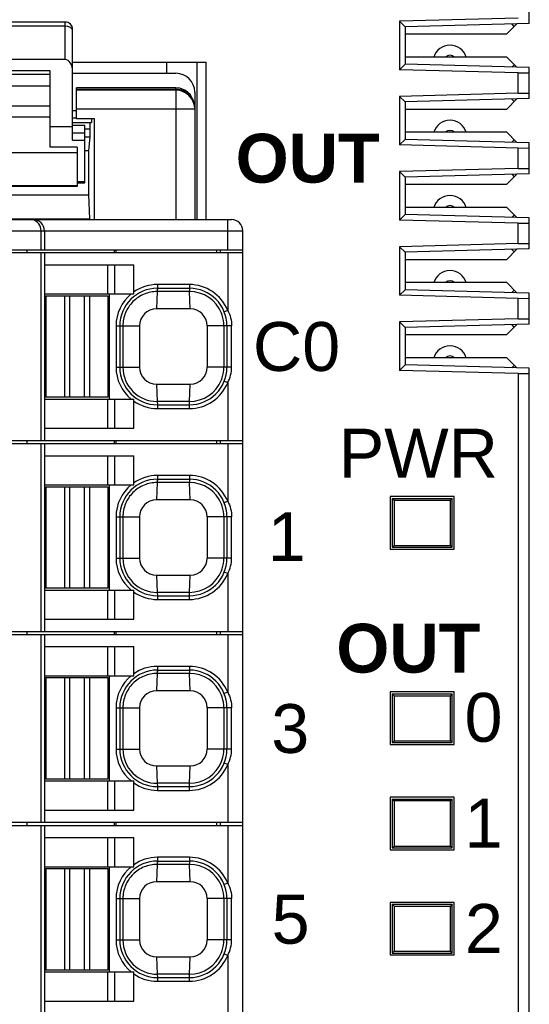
# Model space of a CAD drawing. Extents: x 1653 to 2131, y -357 to 2652.
# Tile 33 of 34: x 2116 to 2129, y -28 to -2. Entities that reach past the tile are written whole.
import ezdxf
from ezdxf.enums import TextEntityAlignment as Align

# ---------------------------------------------------------------- set-up
doc = ezdxf.new("R2010")
doc.units = 0
doc.header["$LTSCALE"] = 30.734
doc.header["$MEASUREMENT"] = 0
doc.layers.get('0').update_dxf_attribs({"linetype": 'CONTINUOUS'})
doc.layers.add('7_ALL_FEATURES', color=7, linetype='CONTINUOUS')
doc.styles.add('TEXTSTYLE_1', font='arial.ttf')

msp = doc.modelspace()

# ---------------------------------------------------------------- linework, layer by layer
at = {"layer": '7_ALL_FEATURES', "linetype": 'Continuous'}
for p, q in [((2129.274, -2.139), (2129.274, -1.312)), ((2128.974, -1.997), (2125.824, -2.08)), ((2125.824, -2.08), (2125.824, -3.372)), ((2125.824, -2.08), (2125.974, -2.226)), ((2116.924, -2.101), (2114.324, -2.101)), ((2116.924, -2.213), (2114.324, -2.213)), ((2116.924, -3.101), (2116.924, -2.101)), ((2117, -2.223), (2116.924, -2.213)), ((2117.124, -5.244), (2117.124, -2.301)), ((2129.274, -2.139), (2125.974, -2.226)), ((2125.974, -2.226), (2125.974, -3.226)), ((2128.674, -2.416), (2128.941, -2.148)), ((2128.874, -2.216), (2128.809, -2.151)), ((2125.974, -2.416), (2128.674, -2.416)), ((2116.924, -3.101), (2114.324, -3.101)), ((2128.674, -3.036), (2125.974, -3.036)), ((2128.941, -3.303), (2128.674, -3.036)), ((2116.524, -3.401), (2114.724, -3.401)), ((2116.524, -5.432), (2116.524, -3.401)), ((2117.124, -3.166), (2120.674, -3.166)), ((2119.624, -3.166), (2119.624, -3.466)), ((2120.424, -3.166), (2120.424, -7.356)), ((2120.674, -7.356), (2120.674, -3.166)), ((2125.824, -3.372), (2125.974, -3.226)), ((2128.974, -3.454), (2125.824, -3.372)), ((2129.274, -3.312), (2125.974, -3.226)), ((2128.874, -3.236), (2128.809, -3.3)), ((2129.274, -4.139), (2129.274, -3.312)), ((2116.524, -3.495), (2114.724, -3.495)), ((2117.124, -3.466), (2119.874, -3.466)), ((2128.974, -3.454), (2129.274, -3.453)), ((2128.974, -3.997), (2128.974, -3.454)), ((2114.724, -3.795), (2116.524, -3.795)), ((2117.224, -3.911), (2117.224, -3.85)), ((2119.874, -3.85), (2117.224, -3.85)), ((2119.874, -3.894), (2117.224, -3.894)), ((2117.224, -4.676), (2117.224, -3.915)), ((2119.874, -3.915), (2117.224, -3.915)), ((2119.874, -3.911), (2119.874, -3.85)), ((2119.974, -3.861), (2119.874, -3.85)), ((2119.874, -3.915), (2119.874, -7.356)), ((2120.374, -3.966), (2120.374, -7.356)), ((2128.974, -3.997), (2125.824, -4.08)), ((2125.824, -4.08), (2125.824, -5.372)), ((2125.824, -4.08), (2125.974, -4.226)), ((2129.274, -4.139), (2125.974, -4.226)), ((2128.674, -4.416), (2128.941, -4.148)), ((2128.874, -4.216), (2128.809, -4.151)), ((2128.974, -3.997), (2129.274, -3.998)), ((2114.724, -4.333), (2116.524, -4.333)), ((2117.224, -4.415), (2120.374, -4.415)), ((2125.974, -4.226), (2125.974, -5.226)), ((2125.974, -4.416), (2128.674, -4.416)), ((2114.724, -4.623), (2116.524, -4.623)), ((2117.124, -4.456), (2117.224, -4.456)), ((2117.224, -4.656), (2117.124, -4.656)), ((2117.705, -4.676), (2117.224, -4.676)), ((2117.63, -4.676), (2117.63, -4.776)), ((2117.705, -7.356), (2117.705, -4.676)), ((2117.124, -4.894), (2116.524, -4.894)), ((2117.124, -4.776), (2117.63, -4.776)), ((2117.449, -4.851), (2117.124, -4.851)), ((2117.449, -6.376), (2117.449, -4.851)), ((2117.593, -4.956), (2117.449, -4.956)), ((2117.593, -4.956), (2117.593, -4.776)), ((2117.124, -5.051), (2117.449, -5.051)), ((2117.449, -5.156), (2117.591, -5.156)), ((2117.554, -5.529), (2117.591, -5.156)), ((2125.824, -5.372), (2125.974, -5.226)), ((2128.674, -5.036), (2125.974, -5.036)), ((2129.274, -5.312), (2125.974, -5.226)), ((2128.674, -5.036), (2128.941, -5.303)), ((2128.874, -5.236), (2128.809, -5.3)), ((2117.249, -5.432), (2116.524, -5.432)), ((2117.124, -5.244), (2117.449, -5.244)), ((2117.249, -5.432), (2117.249, -6.476)), ((2128.974, -5.454), (2125.824, -5.372)), ((2128.974, -5.454), (2129.274, -5.453)), ((2128.974, -5.997), (2128.974, -5.454)), ((2129.274, -6.139), (2129.274, -5.312)), ((2117.249, -5.579), (2113.999, -5.579)), ((2117.554, -5.529), (2117.449, -5.529)), ((2117.554, -6.696), (2117.554, -5.529)), ((2128.974, -5.997), (2125.824, -6.08)), ((2128.974, -5.997), (2129.274, -5.998)), ((2125.824, -6.08), (2125.824, -7.372)), ((2125.824, -6.08), (2125.974, -6.226)), ((2129.274, -6.139), (2125.974, -6.226)), ((2125.974, -6.226), (2125.974, -7.226)), ((2128.674, -6.416), (2128.941, -6.148)), ((2128.809, -6.151), (2128.874, -6.216)), ((2117.249, -6.456), (2113.999, -6.456)), ((2117.249, -6.476), (2113.999, -6.476)), ((2117.449, -6.357), (2117.249, -6.357)), ((2117.249, -6.376), (2117.449, -6.376)), ((2125.974, -6.416), (2128.674, -6.416)), ((2113.693, -6.696), (2117.554, -6.696)), ((2117.583, -7.341), (2117.551, -6.696)), ((2128.674, -7.036), (2125.974, -7.036)), ((2128.941, -7.303), (2128.674, -7.036)), ((2125.824, -7.372), (2125.974, -7.226)), ((2129.274, -7.312), (2125.974, -7.226)), ((2128.874, -7.236), (2128.809, -7.3)), ((2129.274, -8.139), (2129.274, -7.312)), ((2109.899, -7.356), (2121.349, -7.356)), ((2113.664, -7.341), (2117.583, -7.341)), ((2116.072, -7.365), (2116.001, -7.356)), ((2121.249, -8.166), (2121.249, -7.356)), ((2128.974, -7.454), (2125.824, -7.372)), ((2128.974, -7.454), (2129.274, -7.453)), ((2128.974, -7.997), (2128.974, -7.454)), ((2109.599, -7.656), (2121.649, -7.656)), ((2116.283, -8.166), (2116.283, -7.656)), ((2116.374, -7.656), (2116.374, -8.166)), ((2121.649, -59.536), (2121.649, -7.656)), ((2128.974, -7.997), (2125.824, -8.08)), ((2125.824, -8.08), (2125.824, -9.372)), ((2125.824, -8.08), (2125.974, -8.226)), ((2128.974, -7.997), (2129.274, -7.998)), ((2109.599, -8.166), (2121.649, -8.166)), ((2109.599, -8.236), (2121.649, -8.236)), ((2115.909, -8.166), (2115.909, -8.236)), ((2116.283, -13.236), (2116.283, -8.236)), ((2116.374, -8.236), (2116.374, -13.236)), ((2118.227, -8.166), (2118.227, -8.236)), ((2118.27, -8.166), (2118.27, -8.236)), ((2120.949, -8.166), (2120.949, -8.236)), ((2121.049, -8.166), (2121.049, -8.236)), ((2121.249, -8.236), (2121.249, -9.774)), ((2129.274, -8.139), (2125.974, -8.226)), ((2125.974, -8.226), (2125.974, -9.226)), ((2128.674, -8.416), (2128.941, -8.148)), ((2128.874, -8.216), (2128.809, -8.151)), ((2116.374, -8.561), (2118.749, -8.561)), ((2118.063, -9.336), (2118.063, -8.561)), ((2118.25, -9.336), (2118.25, -8.561)), ((2118.749, -9.284), (2118.749, -8.561)), ((2125.974, -8.416), (2128.674, -8.416)), ((2119.379, -9.086), (2119.379, -9.186)), ((2120.229, -9.086), (2119.379, -9.086)), ((2120.229, -9.086), (2120.229, -9.186)), ((2128.674, -9.036), (2125.974, -9.036)), ((2128.941, -9.303), (2128.674, -9.036)), ((2116.374, -9.336), (2118.752, -9.336)), ((2116.414, -9.386), (2116.414, -12.086)), ((2116.414, -9.386), (2117.043, -9.386)), ((2116.908, -9.386), (2116.908, -12.086)), ((2117.043, -9.386), (2117.043, -12.086)), ((2117.044, -9.386), (2118.064, -9.386)), ((2117.434, -9.386), (2117.434, -12.086)), ((2117.569, -9.386), (2117.569, -12.086)), ((2118.064, -9.386), (2118.064, -12.086)), ((2118.104, -12.136), (2118.104, -9.336)), ((2118.752, -9.336), (2118.749, -9.284)), ((2119.375, -9.274), (2119.354, -9.736)), ((2119.371, -9.186), (2119.375, -9.274)), ((2119.379, -9.186), (2119.375, -9.274)), ((2120.233, -9.274), (2119.375, -9.274)), ((2119.379, -9.186), (2120.229, -9.186)), ((2120.229, -9.186), (2120.233, -9.274)), ((2120.254, -9.736), (2120.233, -9.274)), ((2125.824, -9.372), (2125.974, -9.226)), ((2128.974, -9.454), (2125.824, -9.372)), ((2129.274, -9.312), (2125.974, -9.226)), ((2128.874, -9.236), (2128.809, -9.3)), ((2129.274, -10.139), (2129.274, -9.312)), ((2128.974, -9.454), (2129.274, -9.453)), ((2128.974, -9.997), (2128.974, -9.454)), ((2120.254, -9.736), (2119.354, -9.736)), ((2121.249, -9.774), (2121.156, -9.811)), ((2118.279, -10.186), (2118.279, -11.286)), ((2118.279, -10.186), (2118.904, -10.186)), ((2118.379, -10.186), (2118.379, -11.286)), ((2118.461, -10.186), (2118.461, -11.286)), ((2118.904, -10.186), (2118.904, -11.286)), ((2120.704, -10.186), (2120.704, -11.286)), ((2121.355, -10.186), (2120.704, -10.186)), ((2121.147, -10.186), (2121.147, -11.286)), ((2121.229, -10.186), (2121.229, -11.286)), ((2121.355, -11.286), (2121.355, -10.186)), ((2128.974, -9.997), (2125.824, -10.08)), ((2125.824, -10.08), (2125.824, -11.372)), ((2125.824, -10.08), (2125.974, -10.226)), ((2129.274, -10.139), (2125.974, -10.226)), ((2128.674, -10.416), (2128.941, -10.148)), ((2128.874, -10.216), (2128.809, -10.151)), ((2128.974, -9.997), (2129.274, -9.998)), ((2125.974, -10.226), (2125.974, -11.226)), ((2125.974, -10.416), (2128.674, -10.416)), ((2125.824, -11.372), (2125.974, -11.226)), ((2128.674, -11.036), (2125.974, -11.036)), ((2129.274, -11.312), (2125.974, -11.226)), ((2128.941, -11.303), (2128.674, -11.036)), ((2128.874, -11.236), (2128.809, -11.3)), ((2118.279, -11.286), (2118.904, -11.286)), ((2121.355, -11.286), (2120.704, -11.286)), ((2128.974, -11.454), (2125.824, -11.372)), ((2128.974, -11.454), (2129.274, -11.453)), ((2128.974, -11.454), (2128.974, -70.326)), ((2129.274, -70.026), (2129.274, -11.312)), ((2119.354, -11.736), (2119.375, -12.198)), ((2119.354, -11.736), (2120.254, -11.736)), ((2120.233, -12.198), (2120.254, -11.736)), ((2121.249, -11.698), (2121.156, -11.66)), ((2121.249, -11.698), (2121.249, -13.236)), ((2116.374, -12.136), (2118.752, -12.136)), ((2117.433, -12.086), (2116.414, -12.086)), ((2118.064, -12.086), (2117.434, -12.086)), ((2118.063, -12.911), (2118.063, -12.136)), ((2118.25, -12.911), (2118.25, -12.136)), ((2118.749, -12.187), (2118.752, -12.136)), ((2118.749, -12.911), (2118.749, -12.187)), ((2120.233, -12.198), (2119.375, -12.198)), ((2119.375, -12.198), (2119.379, -12.286)), ((2119.379, -12.286), (2119.379, -12.386)), ((2119.379, -12.286), (2120.229, -12.286)), ((2120.229, -12.286), (2120.233, -12.198)), ((2120.229, -12.386), (2120.229, -12.286)), ((2119.379, -12.386), (2120.229, -12.386)), ((2116.374, -12.911), (2118.749, -12.911)), ((2109.599, -13.236), (2121.649, -13.236)), ((2109.599, -13.316), (2121.649, -13.316)), ((2115.909, -13.236), (2115.909, -13.316)), ((2116.283, -18.316), (2116.283, -13.316)), ((2116.374, -13.316), (2116.374, -18.316)), ((2118.227, -13.236), (2118.227, -13.316)), ((2118.27, -13.236), (2118.27, -13.316)), ((2120.949, -13.236), (2120.949, -13.316)), ((2121.049, -13.236), (2121.049, -13.316)), ((2121.249, -13.316), (2121.249, -14.854)), ((2116.374, -13.641), (2118.749, -13.641)), ((2118.063, -14.416), (2118.063, -13.641)), ((2118.25, -14.416), (2118.25, -13.641)), ((2118.749, -14.364), (2118.749, -13.641)), ((2118.752, -14.416), (2118.749, -14.364)), ((2119.375, -14.354), (2119.354, -14.816)), ((2119.371, -14.266), (2119.375, -14.354)), ((2119.379, -14.266), (2119.375, -14.354)), ((2120.233, -14.354), (2119.375, -14.354)), ((2119.379, -14.166), (2119.379, -14.266)), ((2120.229, -14.166), (2119.379, -14.166)), ((2119.379, -14.266), (2120.229, -14.266)), ((2120.229, -14.166), (2120.229, -14.266)), ((2120.229, -14.266), (2120.233, -14.354)), ((2120.254, -14.816), (2120.233, -14.354)), ((2116.374, -14.416), (2118.752, -14.416)), ((2116.414, -14.466), (2116.414, -17.166)), ((2116.414, -14.466), (2117.043, -14.466)), ((2116.908, -14.466), (2116.908, -17.166)), ((2117.043, -14.466), (2117.043, -17.166)), ((2117.044, -14.466), (2118.064, -14.466)), ((2117.434, -14.466), (2117.434, -17.166)), ((2117.569, -14.466), (2117.569, -17.166)), ((2118.064, -14.466), (2118.064, -17.166)), ((2118.104, -17.216), (2118.104, -14.416)), ((2120.254, -14.816), (2119.354, -14.816)), ((2121.249, -14.854), (2121.156, -14.891)), ((2125.574, -14.726), (2125.574, -16.126)), ((2127.274, -14.726), (2125.574, -14.726)), ((2125.624, -14.776), (2125.624, -16.076)), ((2125.624, -14.776), (2127.224, -14.776)), ((2125.624, -14.776), (2125.674, -14.826)), ((2125.674, -14.826), (2125.674, -16.026)), ((2125.674, -14.826), (2127.174, -14.826)), ((2127.224, -14.776), (2127.174, -14.826)), ((2127.174, -16.026), (2127.174, -14.826)), ((2127.224, -16.076), (2127.224, -14.776)), ((2127.274, -16.126), (2127.274, -14.726)), ((2118.279, -15.266), (2118.279, -16.366)), ((2118.279, -15.266), (2118.904, -15.266)), ((2118.379, -15.266), (2118.379, -16.366)), ((2118.461, -15.266), (2118.461, -16.366)), ((2118.904, -15.266), (2118.904, -16.366)), ((2120.704, -15.266), (2120.704, -16.366)), ((2121.355, -15.266), (2120.704, -15.266)), ((2121.147, -15.266), (2121.147, -16.366)), ((2121.229, -15.266), (2121.229, -16.366)), ((2121.355, -16.366), (2121.355, -15.266)), ((2125.574, -16.126), (2127.274, -16.126)), ((2125.624, -16.076), (2125.674, -16.026)), ((2125.624, -16.076), (2127.224, -16.076)), ((2125.674, -16.026), (2127.174, -16.026)), ((2127.224, -16.076), (2127.174, -16.026)), ((2118.279, -16.366), (2118.904, -16.366)), ((2121.355, -16.366), (2120.704, -16.366)), ((2121.249, -16.778), (2121.156, -16.74)), ((2119.354, -16.816), (2119.375, -17.278)), ((2119.354, -16.816), (2120.254, -16.816)), ((2120.233, -17.278), (2120.254, -16.816)), ((2121.249, -16.778), (2121.249, -18.316)), ((2116.374, -17.216), (2118.752, -17.216)), ((2117.433, -17.166), (2116.414, -17.166)), ((2118.064, -17.166), (2117.434, -17.166)), ((2118.063, -17.991), (2118.063, -17.216)), ((2118.25, -17.991), (2118.25, -17.216)), ((2118.749, -17.267), (2118.752, -17.216)), ((2118.749, -17.991), (2118.749, -17.267)), ((2120.233, -17.278), (2119.375, -17.278)), ((2119.375, -17.278), (2119.379, -17.366)), ((2120.229, -17.366), (2120.233, -17.278)), ((2119.379, -17.366), (2119.379, -17.466)), ((2119.379, -17.366), (2120.229, -17.366)), ((2119.379, -17.466), (2120.229, -17.466)), ((2120.229, -17.466), (2120.229, -17.366)), ((2116.374, -17.991), (2118.749, -17.991)), ((2109.599, -18.316), (2121.649, -18.316)), ((2115.909, -18.316), (2115.909, -18.396)), ((2118.227, -18.316), (2118.227, -18.396)), ((2118.27, -18.316), (2118.27, -18.396)), ((2120.949, -18.316), (2120.949, -18.396)), ((2121.049, -18.316), (2121.049, -18.396)), ((2109.599, -18.396), (2121.649, -18.396)), ((2116.283, -23.396), (2116.283, -18.396)), ((2116.374, -18.396), (2116.374, -23.396)), ((2121.249, -18.396), (2121.249, -19.934)), ((2116.374, -18.721), (2118.749, -18.721)), ((2118.063, -19.496), (2118.063, -18.721)), ((2118.25, -19.496), (2118.25, -18.721)), ((2118.749, -19.444), (2118.749, -18.721)), ((2119.371, -19.346), (2119.375, -19.434)), ((2119.379, -19.346), (2119.375, -19.434)), ((2119.379, -19.246), (2119.379, -19.346)), ((2120.229, -19.246), (2119.379, -19.246)), ((2119.379, -19.346), (2120.229, -19.346)), ((2120.229, -19.246), (2120.229, -19.346)), ((2120.229, -19.346), (2120.233, -19.434)), ((2116.374, -19.496), (2118.752, -19.496)), ((2116.414, -19.546), (2116.414, -22.246)), ((2116.414, -19.546), (2117.043, -19.546)), ((2116.908, -19.546), (2116.908, -22.246)), ((2117.043, -19.546), (2117.043, -22.246)), ((2117.044, -19.546), (2118.064, -19.546)), ((2117.434, -19.546), (2117.434, -22.246)), ((2117.569, -19.546), (2117.569, -22.246)), ((2118.064, -19.546), (2118.064, -22.246)), ((2118.104, -22.296), (2118.104, -19.496)), ((2118.752, -19.496), (2118.749, -19.444)), ((2119.375, -19.434), (2119.354, -19.896)), ((2120.233, -19.434), (2119.375, -19.434)), ((2120.254, -19.896), (2120.233, -19.434)), ((2120.254, -19.896), (2119.354, -19.896)), ((2121.249, -19.934), (2121.156, -19.971)), ((2125.574, -19.926), (2125.574, -21.326)), ((2127.274, -19.926), (2125.574, -19.926)), ((2125.624, -19.976), (2125.624, -21.276)), ((2125.624, -19.976), (2127.224, -19.976)), ((2125.624, -19.976), (2125.674, -20.026)), ((2125.674, -20.026), (2125.674, -21.226)), ((2125.674, -20.026), (2127.174, -20.026)), ((2127.224, -19.976), (2127.174, -20.026)), ((2127.174, -21.226), (2127.174, -20.026)), ((2127.224, -21.276), (2127.224, -19.976)), ((2127.274, -21.326), (2127.274, -19.926)), ((2118.279, -20.346), (2118.279, -21.446)), ((2118.279, -20.346), (2118.904, -20.346)), ((2118.379, -20.346), (2118.379, -21.446)), ((2118.461, -20.346), (2118.461, -21.446)), ((2118.904, -20.346), (2118.904, -21.446)), ((2120.704, -20.346), (2120.704, -21.446)), ((2121.355, -20.346), (2120.704, -20.346)), ((2121.147, -20.346), (2121.147, -21.446)), ((2121.229, -20.346), (2121.229, -21.446)), ((2121.355, -21.446), (2121.355, -20.346)), ((2118.279, -21.446), (2118.904, -21.446)), ((2121.355, -21.446), (2120.704, -21.446)), ((2125.574, -21.326), (2127.274, -21.326)), ((2125.624, -21.276), (2125.674, -21.226)), ((2125.624, -21.276), (2127.224, -21.276)), ((2125.674, -21.226), (2127.174, -21.226)), ((2127.224, -21.276), (2127.174, -21.226)), ((2119.354, -21.896), (2119.375, -22.358)), ((2119.354, -21.896), (2120.254, -21.896)), ((2120.233, -22.358), (2120.254, -21.896)), ((2121.249, -21.858), (2121.156, -21.82)), ((2121.249, -21.858), (2121.249, -23.396)), ((2117.433, -22.246), (2116.414, -22.246)), ((2118.064, -22.246), (2117.434, -22.246)), ((2116.374, -22.296), (2118.752, -22.296)), ((2118.063, -23.071), (2118.063, -22.296)), ((2118.25, -23.071), (2118.25, -22.296)), ((2118.749, -22.347), (2118.752, -22.296)), ((2118.749, -23.071), (2118.749, -22.347)), ((2120.233, -22.358), (2119.375, -22.358)), ((2119.375, -22.358), (2119.379, -22.446)), ((2119.379, -22.446), (2119.379, -22.546)), ((2119.379, -22.446), (2120.229, -22.446)), ((2120.229, -22.446), (2120.233, -22.358)), ((2120.229, -22.546), (2120.229, -22.446)), ((2119.379, -22.546), (2120.229, -22.546)), ((2127.274, -22.726), (2125.574, -22.726)), ((2125.574, -22.726), (2125.574, -24.126)), ((2125.624, -22.776), (2127.224, -22.776)), ((2125.624, -22.776), (2125.624, -24.076)), ((2125.624, -22.776), (2125.674, -22.826)), ((2127.224, -22.776), (2127.174, -22.826)), ((2127.224, -24.076), (2127.224, -22.776)), ((2127.274, -24.126), (2127.274, -22.726)), ((2127.174, -22.826), (2125.674, -22.826)), ((2125.674, -22.826), (2125.674, -24.026)), ((2127.174, -24.026), (2127.174, -22.826)), ((2116.374, -23.071), (2118.749, -23.071)), ((2109.599, -23.396), (2121.649, -23.396)), ((2109.599, -23.476), (2121.649, -23.476)), ((2115.909, -23.396), (2115.909, -23.476)), ((2116.283, -28.476), (2116.283, -23.476)), ((2116.374, -23.476), (2116.374, -28.476)), ((2118.227, -23.396), (2118.227, -23.476)), ((2118.27, -23.396), (2118.27, -23.476)), ((2120.949, -23.396), (2120.949, -23.476)), ((2121.049, -23.396), (2121.049, -23.476)), ((2121.249, -23.476), (2121.249, -25.014)), ((2116.374, -23.801), (2118.749, -23.801)), ((2118.063, -24.576), (2118.063, -23.801)), ((2118.25, -24.576), (2118.25, -23.801)), ((2118.749, -24.524), (2118.749, -23.801)), ((2125.624, -24.076), (2125.674, -24.026)), ((2125.624, -24.076), (2127.224, -24.076)), ((2125.674, -24.026), (2127.174, -24.026)), ((2127.224, -24.076), (2127.174, -24.026)), ((2119.379, -24.326), (2119.379, -24.426)), ((2120.229, -24.326), (2119.379, -24.326)), ((2120.229, -24.326), (2120.229, -24.426)), ((2125.574, -24.126), (2127.274, -24.126)), ((2116.374, -24.576), (2118.752, -24.576)), ((2116.414, -24.626), (2116.414, -27.326)), ((2116.414, -24.626), (2117.043, -24.626)), ((2116.908, -24.626), (2116.908, -27.326)), ((2117.043, -24.626), (2117.043, -27.326)), ((2117.044, -24.626), (2118.064, -24.626)), ((2117.434, -24.626), (2117.434, -27.326)), ((2117.569, -24.626), (2117.569, -27.326)), ((2118.064, -24.626), (2118.064, -27.326)), ((2118.104, -27.376), (2118.104, -24.576)), ((2118.752, -24.576), (2118.749, -24.524)), ((2119.375, -24.514), (2119.354, -24.976)), ((2119.371, -24.426), (2119.375, -24.514)), ((2119.379, -24.426), (2119.375, -24.514)), ((2120.233, -24.514), (2119.375, -24.514)), ((2119.379, -24.426), (2120.229, -24.426)), ((2120.229, -24.426), (2120.233, -24.514)), ((2120.254, -24.976), (2120.233, -24.514)), ((2120.254, -24.976), (2119.354, -24.976)), ((2121.249, -25.014), (2121.156, -25.051)), ((2118.279, -25.426), (2118.279, -26.526)), ((2118.279, -25.426), (2118.904, -25.426)), ((2118.379, -25.426), (2118.379, -26.526)), ((2118.461, -25.426), (2118.461, -26.526)), ((2118.904, -25.426), (2118.904, -26.526)), ((2121.355, -25.426), (2120.704, -25.426)), ((2120.704, -25.426), (2120.704, -26.526)), ((2121.147, -25.426), (2121.147, -26.526)), ((2121.229, -25.426), (2121.229, -26.526)), ((2121.355, -26.526), (2121.355, -25.426)), ((2127.274, -25.526), (2125.574, -25.526)), ((2125.574, -25.526), (2125.574, -26.926)), ((2125.624, -25.576), (2127.224, -25.576)), ((2125.624, -25.576), (2125.624, -26.876)), ((2125.624, -25.576), (2125.674, -25.626)), ((2125.674, -25.626), (2127.174, -25.626)), ((2125.674, -25.626), (2125.674, -26.826)), ((2127.224, -25.576), (2127.174, -25.626)), ((2127.174, -26.826), (2127.174, -25.626)), ((2127.224, -26.876), (2127.224, -25.576)), ((2127.274, -26.926), (2127.274, -25.526)), ((2118.279, -26.526), (2118.904, -26.526)), ((2121.355, -26.526), (2120.704, -26.526)), ((2119.354, -26.976), (2120.254, -26.976)), ((2119.354, -26.976), (2119.375, -27.438)), ((2120.233, -27.438), (2120.254, -26.976)), ((2121.249, -26.938), (2121.156, -26.9)), ((2121.249, -26.938), (2121.249, -28.476)), ((2125.574, -26.926), (2127.274, -26.926)), ((2125.624, -26.876), (2125.674, -26.826)), ((2125.624, -26.876), (2127.224, -26.876)), ((2125.674, -26.826), (2127.174, -26.826)), ((2127.224, -26.876), (2127.174, -26.826)), ((2116.374, -27.376), (2118.752, -27.376)), ((2117.433, -27.326), (2116.414, -27.326)), ((2118.064, -27.326), (2117.434, -27.326)), ((2118.063, -28.151), (2118.063, -27.376)), ((2118.25, -28.151), (2118.25, -27.376)), ((2118.749, -27.427), (2118.752, -27.376)), ((2118.749, -28.151), (2118.749, -27.427)), ((2120.233, -27.438), (2119.375, -27.438)), ((2119.375, -27.438), (2119.379, -27.526)), ((2120.229, -27.526), (2120.233, -27.438)), ((2119.379, -27.526), (2120.229, -27.526)), ((2119.379, -27.526), (2119.379, -27.626)), ((2119.379, -27.626), (2120.229, -27.626)), ((2120.229, -27.626), (2120.229, -27.526)), ((2116.374, -28.151), (2118.749, -28.151))]:
    msp.add_line(p, q, dxfattribs=at)
msp.add_lwpolyline([(2120.374, -4.375), (2120.343, -4.196), (2120.257, -4.04), (2120.128, -3.924), (2119.974, -3.861)], dxfattribs=at)
for centre, radius, start, end in [((2116.924, -2.301), 0.2, 360, 90), ((2127.164, -3.166), 0.45, 16.7914, 163.2086), ((2127.164, -3.166), 0.18, 46.2383, 133.7617), ((2119.874, -3.966), 0.5, 0, 90), ((2119.874, -4.415), 0.5, 0.0026, 89.9974), ((2127.164, -5.166), 0.45, 16.7914, 163.2086), ((2127.164, -5.166), 0.18, 46.2383, 133.7617), ((2127.164, -7.166), 0.45, 16.7914, 163.2086), ((2127.164, -7.166), 0.18, 46.2383, 133.7617), ((2116.074, -7.656), 0.3, 0, 90), ((2121.349, -7.656), 0.3, 0, 90), ((2127.164, -9.166), 0.45, 16.7914, 163.2086), ((2119.379, -10.186), 1.1, 90, 124.941), ((2120.229, -10.186), 1.1, 21.9864, 90), ((2127.164, -9.166), 0.18, 46.2383, 133.7617), ((2119.379, -10.186), 1.1, 129.3998, 180), ((2119.379, -10.186), 1, 90, 180), ((2120.229, -10.186), 1, 0, 90), ((2120.234, -10.186), 0.912, 21.6366, 90.115), ((2119.354, -10.186), 0.45, 90, 180), ((2120.254, -10.186), 0.45, 0, 90), ((2120.239, -10.184), 0.907, 17.995, 21.5996), ((2120.226, -10.187), 0.92, 0.0881, 17.9601), ((2127.164, -11.166), 0.45, 16.7914, 163.2086), ((2127.164, -11.166), 0.18, 46.2383, 133.7617), ((2119.379, -11.286), 1.1, 180, 230.6021), ((2119.379, -11.286), 1, 180, 270), ((2119.373, -11.286), 0.912, 179.9993, 270.1269), ((2119.354, -11.286), 0.45, 180, 270), ((2120.229, -11.286), 1, 270, 360), ((2120.254, -11.286), 0.45, 270, 0), ((2120.226, -11.284), 0.921, 342.0557, 359.9069), ((2120.229, -11.286), 1.1, 270, 338.0136), ((2120.234, -11.285), 0.912, 269.886, 338.3602), ((2120.239, -11.288), 0.907, 338.4038, 342.0226), ((2119.379, -11.286), 1.1, 235.0579, 270), ((2119.379, -15.266), 1, 90, 180), ((2119.379, -15.266), 1.1, 90, 124.941), ((2120.229, -15.266), 1.1, 21.9864, 90), ((2120.229, -15.266), 1, 0, 90), ((2120.234, -15.266), 0.912, 21.6366, 90.115), ((2119.379, -15.266), 1.1, 129.3998, 180), ((2119.354, -15.266), 0.45, 90, 180), ((2120.254, -15.266), 0.45, 0, 90), ((2120.239, -15.264), 0.907, 17.995, 21.5996), ((2120.226, -15.267), 0.92, 0.0881, 17.9601), ((2119.379, -16.366), 1.1, 180, 230.6021), ((2119.379, -16.366), 1, 180, 270), ((2119.373, -16.366), 0.912, 179.9993, 270.1269), ((2119.354, -16.366), 0.45, 180, 270), ((2120.229, -16.366), 1, 270, 360), ((2120.254, -16.366), 0.45, 270, 0), ((2120.226, -16.364), 0.921, 342.0557, 359.9069), ((2120.234, -16.365), 0.912, 269.886, 338.3602), ((2120.239, -16.368), 0.907, 338.4038, 342.0226), ((2120.229, -16.366), 1.1, 270, 338.0136), ((2119.379, -16.366), 1.1, 235.0579, 270), ((2119.379, -20.346), 1, 90, 180), ((2119.379, -20.346), 1.1, 90, 124.941), ((2120.229, -20.346), 1.1, 21.9864, 90), ((2120.229, -20.346), 1, 0, 90), ((2119.379, -20.346), 1.1, 129.3998, 180), ((2120.234, -20.346), 0.912, 21.6366, 90.115), ((2119.354, -20.346), 0.45, 90, 180), ((2120.254, -20.346), 0.45, 0, 90), ((2120.239, -20.344), 0.907, 17.995, 21.5996), ((2120.226, -20.347), 0.92, 0.0881, 17.9601), ((2119.379, -21.446), 1.1, 180, 230.6021), ((2119.379, -21.446), 1, 180, 270), ((2119.373, -21.446), 0.912, 179.9993, 270.1269), ((2119.354, -21.446), 0.45, 180, 270), ((2120.229, -21.446), 1, 270, 360), ((2120.254, -21.446), 0.45, 270, 0), ((2120.226, -21.444), 0.921, 342.0557, 359.9069), ((2120.239, -21.448), 0.907, 338.4038, 342.0226), ((2120.229, -21.446), 1.1, 270, 338.0136), ((2120.234, -21.445), 0.912, 269.886, 338.3602), ((2119.379, -21.446), 1.1, 235.0579, 270), ((2119.379, -25.426), 1.1, 90, 124.941), ((2120.229, -25.426), 1.1, 21.9864, 90), ((2119.379, -25.426), 1.1, 129.3998, 180), ((2119.379, -25.426), 1, 90, 180), ((2120.229, -25.426), 1, 0, 90), ((2120.234, -25.426), 0.912, 21.6366, 90.115), ((2119.354, -25.426), 0.45, 90, 180), ((2120.254, -25.426), 0.45, 0, 90), ((2120.239, -25.424), 0.907, 17.995, 21.5996), ((2120.226, -25.427), 0.92, 0.0881, 17.9601), ((2119.379, -26.526), 1.1, 180, 230.6021), ((2119.379, -26.526), 1, 180, 270), ((2119.373, -26.526), 0.912, 179.9993, 270.1269), ((2119.354, -26.526), 0.45, 180, 270), ((2120.229, -26.526), 1, 270, 360), ((2120.254, -26.526), 0.45, 270, 0), ((2120.226, -26.524), 0.921, 342.0557, 359.9069), ((2120.229, -26.526), 1.1, 270, 338.0136), ((2120.234, -26.525), 0.912, 269.886, 338.3602), ((2120.239, -26.528), 0.907, 338.4038, 342.0226), ((2119.379, -26.526), 1.1, 235.0579, 270)]:
    msp.add_arc(centre, radius, start, end, dxfattribs=at)
for centre, major_axis, ratio, start_param, end_param in [((2116.924, -3.421), (0, 0.32), 0.624695, -1.570796, 0), ((2117.591, -4.956), (0, 0.2), 0.008727, -3.054326, -1.570796)]:
    msp.add_ellipse(centre, major_axis=major_axis, ratio=ratio, start_param=start_param, end_param=end_param, dxfattribs=at)
for points, knots in [([(2117.065, -2.25), (2117.06, -2.247), (2117.04, -2.235), (2117.017, -2.227), (2117, -2.223)], [0, 0, 0, 0, 0.237013, 1, 1, 1, 1]), ([(2117.124, -2.338), (2117.124, -2.322), (2117.111, -2.285), (2117.082, -2.26), (2117.065, -2.25)], [0, 0, 0, 0, 0.458122, 1, 1, 1, 1]), ([(2120.374, -4.375), (2120.374, -4.323), (2120.357, -4.22), (2120.284, -4.081), (2120.169, -3.973), (2120.074, -3.93), (2120.024, -3.915)], [0, 0, 0, 0, 0.249869, 0.498192, 0.747417, 1, 1, 1, 1]), ([(2116.283, -7.656), (2116.283, -7.591), (2116.244, -7.461), (2116.131, -7.382), (2116.072, -7.365)], [0, 0, 0, 0, 0.509072, 1, 1, 1, 1]), ([(2119.375, -9.274), (2119.256, -9.274), (2119.016, -9.321), (2118.712, -9.523), (2118.508, -9.827), (2118.461, -10.067), (2118.461, -10.186)], [0, 0, 0, 0, 0.250046, 0.500002, 0.749964, 1, 1, 1, 1]), ([(2119.371, -9.186), (2119.371, -9.186), (2119.371, -9.186), (2119.371, -9.186), (2119.371, -9.186)], [0, 0, 0, 0, 0.404441, 1, 1, 1, 1]), ([(2121.249, -9.774), (2121.282, -9.837), (2121.336, -9.971), (2121.355, -10.114), (2121.355, -10.186)], [0, 0, 0, 0, 0.500015, 1, 1, 1, 1]), ([(2121.249, -11.698), (2121.282, -11.635), (2121.336, -11.501), (2121.355, -11.357), (2121.355, -11.286)], [0, 0, 0, 0, 0.500006, 1, 1, 1, 1]), ([(2119.375, -14.354), (2119.256, -14.354), (2119.016, -14.401), (2118.712, -14.603), (2118.508, -14.907), (2118.461, -15.147), (2118.461, -15.266)], [0, 0, 0, 0, 0.250046, 0.500002, 0.749964, 1, 1, 1, 1]), ([(2119.371, -14.266), (2119.371, -14.266), (2119.371, -14.266), (2119.371, -14.266), (2119.371, -14.266)], [0, 0, 0, 0, 0.404441, 1, 1, 1, 1]), ([(2121.249, -14.854), (2121.282, -14.917), (2121.336, -15.051), (2121.355, -15.194), (2121.355, -15.266)], [0, 0, 0, 0, 0.500015, 1, 1, 1, 1]), ([(2121.249, -16.778), (2121.282, -16.715), (2121.336, -16.581), (2121.355, -16.437), (2121.355, -16.366)], [0, 0, 0, 0, 0.500006, 1, 1, 1, 1]), ([(2119.371, -19.346), (2119.371, -19.346), (2119.371, -19.346), (2119.371, -19.346), (2119.371, -19.346)], [0, 0, 0, 0, 0.404441, 1, 1, 1, 1]), ([(2119.375, -19.434), (2119.256, -19.434), (2119.016, -19.481), (2118.712, -19.683), (2118.508, -19.987), (2118.461, -20.227), (2118.461, -20.346)], [0, 0, 0, 0, 0.250046, 0.500002, 0.749964, 1, 1, 1, 1]), ([(2121.249, -19.934), (2121.282, -19.997), (2121.336, -20.131), (2121.355, -20.274), (2121.355, -20.346)], [0, 0, 0, 0, 0.500015, 1, 1, 1, 1]), ([(2121.249, -21.858), (2121.282, -21.795), (2121.336, -21.661), (2121.355, -21.517), (2121.355, -21.446)], [0, 0, 0, 0, 0.500006, 1, 1, 1, 1]), ([(2119.375, -24.514), (2119.256, -24.514), (2119.016, -24.561), (2118.712, -24.763), (2118.508, -25.067), (2118.461, -25.307), (2118.461, -25.426)], [0, 0, 0, 0, 0.250046, 0.500002, 0.749964, 1, 1, 1, 1]), ([(2119.371, -24.426), (2119.371, -24.426), (2119.371, -24.426), (2119.371, -24.426), (2119.371, -24.426)], [0, 0, 0, 0, 0.404441, 1, 1, 1, 1]), ([(2121.249, -25.014), (2121.282, -25.077), (2121.336, -25.211), (2121.355, -25.354), (2121.355, -25.426)], [0, 0, 0, 0, 0.500015, 1, 1, 1, 1]), ([(2121.249, -26.938), (2121.282, -26.875), (2121.336, -26.741), (2121.355, -26.597), (2121.355, -26.526)], [0, 0, 0, 0, 0.500006, 1, 1, 1, 1])]:
    msp.add_open_spline(points, degree=3, knots=knots, dxfattribs=at)
msp.add_open_spline([(2120.024, -3.915), (2119.975, -3.901), (2119.924, -3.894), (2119.874, -3.894)], degree=3, dxfattribs=at)

# ---------------------------------------------------------------- texts
at = {"linetype": 'Continuous', "lineweight": 5, "style": 'TEXTSTYLE_1'}
for s, p in [('C0', (2121.921, -10.735)), ('PWR', (2124.203, -13.574)), ('1', (2122.318, -15.793)), ('3', (2122.409, -20.9)), ('5', (2122.418, -25.975))]:
    msp.add_text(s, height=1.3, dxfattribs=at).set_placement(p, align=Align.MIDDLE_LEFT)
for s, p in [('0', (2128.561, -21.643)), ('1', (2128.561, -24.459)), ('2', (2128.57, -27.259))]:
    msp.add_text(s, height=1.3, dxfattribs=at).set_placement(p, align=Align.BOTTOM_RIGHT)
at = {"lineweight": 5, "char_height": 1.3, "attachment_point": 5, "style": 'TEXTSTYLE_1'}
for insert in [(2123.377, -5.734), (2126.055, -18.772)]:
    msp.add_mtext('{\\fArial|b1|i0|c0|p34;OUT}', dxfattribs=dict(at, insert=insert))

doc.saveas('drawing.dxf')
